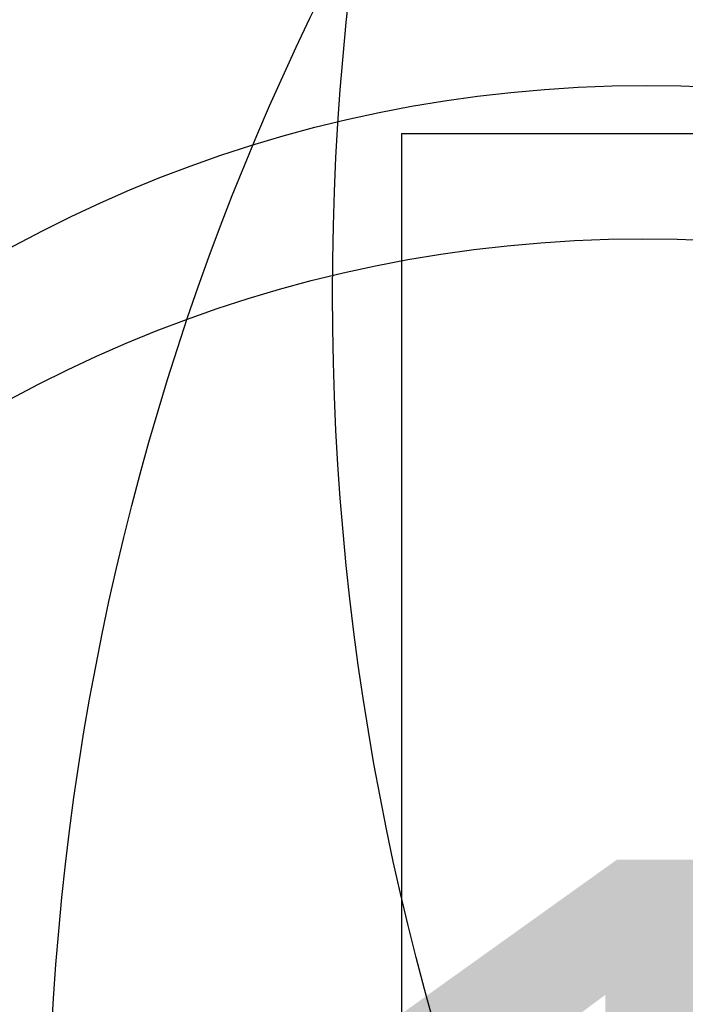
# Model space of a CAD drawing. Header units: millimetres. Extents: x -27714 to -5776, y 5810 to 9208.
# Tile 80 of 256: x -26196 to -25895, y 7264 to 7709. Entities that reach past the tile are written whole.
import ezdxf
from ezdxf.enums import TextEntityAlignment as Align

# ---------------------------------------------------------------- set-up
doc = ezdxf.new("R2010")
doc.units = ezdxf.units.MM
for name, color, linetype in [('TEXTO', 7, 'Continuous'), ('TEXTO @ 100', 7, 'Continuous'), ('TEXTO @ 200', 7, 'Continuous')]:
    doc.layers.add(name, color=color, linetype=linetype)
doc.styles.add('5', font='arial.ttf', dxfattribs={"height": 5})

# ---------------------------------------------------------------- blocks, each defined once
blk = doc.blocks.new('SIMBOLO NOMENCLATURA')
at = {"linetype": 'Continuous'}
blk.add_circle((-30, 0), 30, dxfattribs=at)
blk = doc.blocks.new('*U147')
at = {"layer": 'TEXTO @ 100', "linetype": 'Continuous', "xscale": 20, "yscale": 20, "zscale": 20}
blk.add_blockref('SIMBOLO NOMENCLATURA', (-25314.23, 7009.92), dxfattribs=at)
at = {"layer": 'TEXTO @ 200', "linetype": 'Continuous', "xscale": 40, "yscale": 40, "zscale": 40}
blk.add_blockref('SIMBOLO NOMENCLATURA', (-25314.23, 7009.92), dxfattribs=at)
blk = doc.blocks.new('*U151')
at = {"layer": 'TEXTO @ 100', "linetype": 'Continuous', "xscale": 20, "yscale": 20, "zscale": 20}
blk.add_blockref('SIMBOLO NOMENCLATURA', (-25312.56, 7079.25), dxfattribs=at)
at = {"layer": 'TEXTO @ 200', "linetype": 'Continuous', "xscale": 40, "yscale": 40, "zscale": 40}
blk.add_blockref('SIMBOLO NOMENCLATURA', (-25312.56, 7079.25), dxfattribs=at)
blk = doc.blocks.new('*U154')
at = {"layer": 'TEXTO @ 100', "style": '5'}
blk.add_text('1', height=500, dxfattribs=at).set_placement((-25912.56, 7079.25), align=Align.MIDDLE_CENTER)
blk = doc.blocks.new('*U155')
at = {"layer": 'TEXTO @ 200', "linetype": 'Continuous', "xscale": 40, "yscale": 40, "zscale": 40}
blk.add_blockref('SIMBOLO NOMENCLATURA', (-23654.53, 7584.98), dxfattribs=at)
blk = doc.blocks.new('*U159')
at = {"layer": 'TEXTO @ 200', "linetype": 'Continuous', "xscale": 40, "yscale": 40, "zscale": 40}
blk.add_blockref('SIMBOLO NOMENCLATURA', (-23783.07, 7189.49), dxfattribs=at)

msp = doc.modelspace()

# ---------------------------------------------------------------- linework, layer by layer
msp.add_lwpolyline([(-26023.1543, 6730.2114), (-26023.1543, 7657.6233), (-24328.345, 7657.6233), (-24328.345, 6730.2114)], close=True)

# ---------------------------------------------------------------- block references
at = {"layer": 'TEXTO'}
for name in ['*U155', '*U159', '*U151', '*U147', '*U154']:
    msp.add_blockref(name, (0, 0), dxfattribs=at)

doc.saveas('drawing.dxf')
